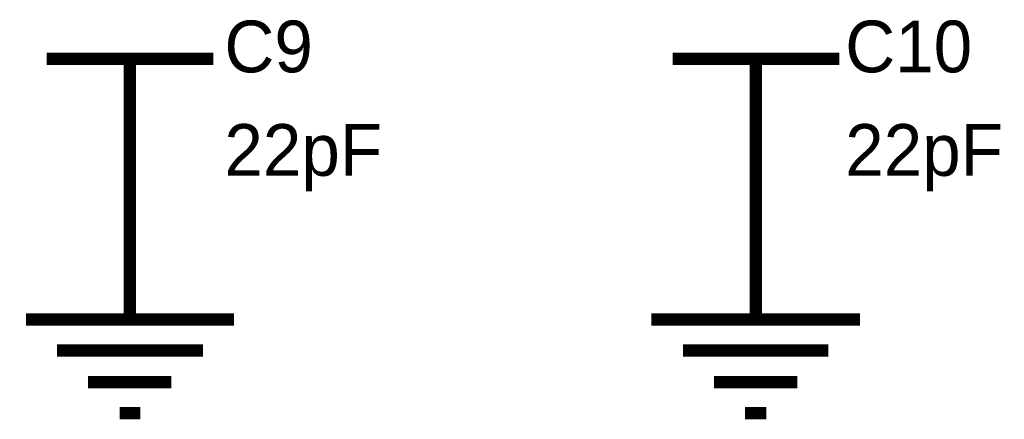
# Model space of a CAD drawing. Header units: inches. Extents: x 0 to 9.5, y -0.01 to 7.51.
# Tile 14 of 59: x 0.7 to 1.64, y 3.85 to 4.24. Entities that reach past the tile are written whole.
import ezdxf

# ---------------------------------------------------------------- set-up
doc = ezdxf.new("R2010")
doc.units = ezdxf.units.IN
doc.header["$MEASUREMENT"] = 0
doc.layers.add('Sheet', color=255, linetype='Continuous')

msp = doc.modelspace()

# ---------------------------------------------------------------- linework, layer by layer
at = {"layer": 'Sheet'}
for points in [[(0.72204, 4.19953, 0.0118, 0.0118, 0), (0.88195, 4.19953, 0.0118, 0.0118, 0)], [(0.802, 4.19953, 0.0118, 0.0118, 0), (0.802, 4.0997, 0.0118, 0.0118, 0)], [(1.32199, 4.19953, 0.0118, 0.0118, 0), (1.4819, 4.19953, 0.0118, 0.0118, 0)], [(1.40194, 4.19953, 0.0118, 0.0118, 0), (1.40194, 4.0997, 0.0118, 0.0118, 0)], [(0.802, 4.04948, 0.0118, 0.0118, 0), (0.802, 4.0997, 0.0118, 0.0118, 0)], [(1.40194, 4.04948, 0.0118, 0.0118, 0), (1.40194, 4.0997, 0.0118, 0.0118, 0)], [(0.802, 4.04948, 0.0118, 0.0118, 0), (0.802, 3.94965, 0.0118, 0.0118, 0)], [(1.40194, 4.04948, 0.0118, 0.0118, 0), (1.40194, 3.94965, 0.0118, 0.0118, 0)], [(0.70221, 3.94965, 0.0118, 0.0118, 0), (0.90178, 3.94965, 0.0118, 0.0118, 0)], [(1.30154, 3.94965, 0.0118, 0.0118, 0), (1.50173, 3.94965, 0.0118, 0.0118, 0)], [(0.73196, 3.91989, 0.0118, 0.0118, 0), (0.87203, 3.91989, 0.0118, 0.0118, 0)], [(1.33191, 3.91989, 0.0118, 0.0118, 0), (1.47136, 3.91989, 0.0118, 0.0118, 0)], [(0.76171, 3.88951, 0.0118, 0.0118, 0), (0.84166, 3.88951, 0.0118, 0.0118, 0)], [(1.36166, 3.88951, 0.0118, 0.0118, 0), (1.44161, 3.88951, 0.0118, 0.0118, 0)], [(0.79208, 3.85975, 0.0118, 0.0118, 0), (0.81191, 3.85975, 0.0118, 0.0118, 0)], [(1.39141, 3.85975, 0.0118, 0.0118, 0), (1.41186, 3.85975, 0.0118, 0.0118, 0)]]:
    msp.add_lwpolyline(points, format="xyseb", dxfattribs=at)

# ---------------------------------------------------------------- texts
for s, p in [('C9', (0.89248, 4.18651)), ('C10', (1.48747, 4.18651)), ('22pF', (0.89248, 4.0873)), ('22pF', (1.48747, 4.0873))]:
    msp.add_text(s, height=0.049603, dxfattribs=at).set_placement(p)

doc.saveas('drawing.dxf')
